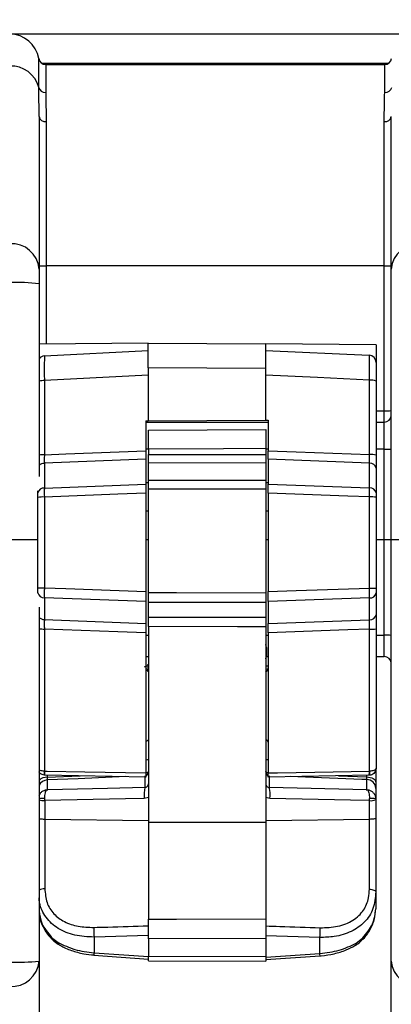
# Model space of a CAD drawing. Header units: millimetres. Extents: x 12 to 859, y 4 to 555.
# Tile 5 of 69: x 140 to 154, y 262 to 297. Entities that reach past the tile are written whole.
import ezdxf

# ---------------------------------------------------------------- set-up
doc = ezdxf.new("R2010")
doc.units = ezdxf.units.MM
doc.linetypes.add('CENTER', pattern=[10.16, 6.35, -1.27, 1.27, -1.27])
doc.layers.add('DEFAULT_1', color=7, linetype='CENTER')
doc.styles.add('SLDTEXTSTYLE2', font='TXT', dxfattribs={"width": 0.75})
doc.dimstyles.new('SLDDIMSTYLE0', dxfattribs={"dimtxt": 6.614583, "dimasz": 3.556, "dimexe": 0, "dimexo": 0.0625, "dimgap": 1.653646, "dimtad": 1, "dimdec": 0, "dimlfac": 3, "dimrnd": 1e-09, "dimzin": 12, "dimdsep": 46, "dimtxsty": 'SLDTEXTSTYLE2', "dimblk1": 'CLOSED', "dimblk2": 'CLOSED', "dimsah": 1, "dimcen": 0.09, "dimadec": 0, "dimazin": 3, "dimtfac": 1, "dimtdec": 0, "dimtofl": 0, "dimtmove": 0, "dimatfit": 3, "dimldrblk": 'CLOSED', "dimfxl": 1, "dimfrac": 2, "dimtolj": 1, "dimtzin": 12, "dimarcsym": 0})

# ---------------------------------------------------------------- blocks, each defined once
blk = doc.blocks.new('_Closed')
at = {"color": 0, "linetype": 'ByBlock', "lineweight": -2}
for p, q in [((-1, 0.166667), (0, 0)), ((-1, 0.166667), (-1, -0.166667)), ((0, 0), (-1, -0.166667)), ((0, 0), (-1, 0))]:
    blk.add_line(p, q, dxfattribs=at)
blk = doc.blocks.new('_D')
at = {"layer": 'DEFAULT_1'}
for p, q in [((196.6, 336.443), (194.588, 336.443)), ((194.588, 336.443), (194.588, 325.933)), ((213.7, 336.443), (215.712, 336.443)), ((215.712, 336.443), (215.712, 325.933)), ((194.588, 325.933), (196.6, 325.933)), ((215.712, 325.933), (213.7, 325.933)), ((117.805, 279.346), (117.805, 325.592)), ((284.344, 279.346), (284.344, 325.592)), ((117.805, 324.592), (284.344, 324.592))]:
    blk.add_line(p, q, dxfattribs=at)
at = {"layer": 'DEFAULT_1', "xscale": 3.556, "yscale": 3.556, "rotation": 180}
blk.add_blockref('_Closed', (117.805, 324.592, -2.982), dxfattribs=at)
at = {"layer": 'DEFAULT_1', "xscale": 3.556, "yscale": 3.556}
blk.add_blockref('_Closed', (284.344, 324.592, -2.982), dxfattribs=at)
at = {"layer": 'DEFAULT_1', "char_height": 6.6146, "attachment_point": 1, "style": 'SLDTEXTSTYLE2'}
for s, insert in [('500', (197.819, 346.311)), ('19.7', (196.6, 334.46))]:
    blk.add_mtext(s, dxfattribs=dict(at, insert=insert))

msp = doc.modelspace()

# ---------------------------------------------------------------- linework, layer by layer
at = {"color": 7, "linetype": 'Continuous', "lineweight": 25}
for p, q in [((154.804, 296.592), (139.988, 296.592)), ((141.032, 294.666), (141.032, 295.704)), ((153.649, 295.533), (141.142, 295.533)), ((141.283, 295.491), (141.283, 294.481)), ((141.283, 295.491), (153.509, 295.491)), ((153.509, 294.481), (153.509, 295.491)), ((141.046, 293.616), (141.046, 288.105)), ((141.3, 293.432), (141.3, 288.219)), ((153.492, 288.219), (153.492, 293.432)), ((153.746, 288.105), (153.746, 293.616)), ((141.046, 288.105), (141.046, 287.577)), ((153.492, 288.219), (141.3, 288.219)), ((153.492, 282.988), (153.492, 288.219)), ((153.746, 287.577), (153.746, 288.105)), ((141.046, 287.577), (141.046, 280.614)), ((153.746, 278.346), (153.746, 287.577)), ((144.983, 285.424), (141.046, 285.39)), ((141.244, 284.974), (144.983, 285.17)), ((144.983, 285.424), (149.216, 285.406)), ((153.196, 285.371), (149.216, 285.406)), ((149.216, 285.17), (152.954, 284.991)), ((153.196, 285.371), (153.196, 284.737)), ((144.983, 284.535), (144.983, 282.63)), ((149.216, 284.516), (149.216, 282.649)), ((141.235, 284.08), (141.235, 281.4)), ((152.963, 281.408), (152.963, 284.096)), ((153.196, 284.057), (153.196, 281.383)), ((153.492, 282.579), (153.492, 282.988)), ((144.983, 282.63), (149.216, 282.649)), ((149.216, 282.649), (149.305, 282.649)), ((149.305, 282.649), (149.305, 281.545)), ((144.894, 282.63), (144.983, 282.63)), ((144.894, 282.63), (144.894, 281.545)), ((144.894, 282.579), (149.305, 282.579)), ((144.987, 282.291), (149.22, 282.31)), ((153.196, 282.579), (153.492, 282.579)), ((153.492, 281.599), (153.492, 282.579)), ((144.987, 281.607), (144.987, 281.407)), ((149.22, 281.626), (149.22, 281.415)), ((153.492, 278.346), (153.492, 281.599)), ((144.894, 281.237), (141.235, 281.092)), ((144.894, 281.237), (144.894, 280.341)), ((152.963, 281.099), (149.305, 281.237)), ((149.305, 281.237), (149.305, 280.341)), ((141.235, 281.092), (141.235, 280.2)), ((149.22, 281.105), (144.987, 281.097)), ((144.987, 280.478), (144.987, 281.097)), ((149.22, 281.105), (149.22, 280.486)), ((152.963, 280.207), (152.963, 281.099)), ((153.196, 280.92), (153.196, 280.028)), ((141.235, 280.2), (144.894, 280.341)), ((144.987, 280.386), (144.894, 280.386)), ((144.987, 280.478), (149.22, 280.486)), ((144.987, 276.426), (144.987, 280.155)), ((149.305, 280.386), (149.22, 280.386)), ((149.22, 280.163), (149.22, 276.418)), ((149.305, 280.341), (152.963, 280.207)), ((141.004, 280.021), (141.004, 280.101)), ((141.004, 276.596), (141.004, 279.858)), ((141.235, 279.874), (141.235, 276.596)), ((144.894, 280.017), (144.894, 276.461)), ((149.305, 280.017), (149.305, 276.461)), ((152.963, 276.589), (152.963, 279.882)), ((153.196, 279.865), (153.196, 276.59)), ((144.894, 279.37), (144.987, 279.37)), ((149.22, 279.37), (149.305, 279.37)), ((139.988, 278.346), (141.004, 278.346)), ((144.894, 278.346), (144.987, 278.346)), ((149.22, 278.346), (149.305, 278.346)), ((153.196, 278.346), (153.492, 278.346)), ((153.492, 274.889), (153.492, 278.346)), ((153.492, 278.346), (153.746, 278.346)), ((153.746, 263.12), (153.746, 278.346)), ((153.746, 278.346), (154.804, 278.346)), ((141.004, 276.408), (141.004, 276.418)), ((144.894, 276.106), (141.235, 276.239)), ((141.235, 276.239), (141.235, 275.451)), ((153.196, 276.411), (153.196, 275.622)), ((141.046, 275.895), (141.046, 263.12)), ((144.894, 276.106), (144.894, 275.313)), ((149.22, 276.061), (144.987, 276.069)), ((144.987, 275.542), (144.987, 276.069)), ((149.22, 276.061), (149.22, 275.534)), ((152.963, 276.232), (149.305, 276.106)), ((149.305, 276.106), (149.305, 275.313)), ((152.963, 275.443), (152.963, 276.232)), ((144.987, 275.542), (149.22, 275.534)), ((141.235, 275.451), (144.894, 275.313)), ((144.987, 275.197), (144.987, 268.126)), ((149.22, 275.189), (149.22, 268.123)), ((149.305, 275.313), (152.963, 275.443)), ((141.235, 275.109), (141.235, 269.975)), ((144.894, 274.974), (144.894, 269.911)), ((149.305, 274.973), (149.305, 269.911)), ((152.963, 269.975), (152.963, 275.102)), ((153.196, 275.111), (153.196, 270.083)), ((144.894, 274.113), (144.987, 274.113)), ((149.242, 274.113), (149.305, 274.113)), ((153.196, 274.113), (153.492, 274.113)), ((144.982, 273.795), (144.983, 273.787)), ((144.983, 273.567), (144.983, 273.787)), ((141.235, 269.975), (141.241, 269.975)), ((152.957, 269.974), (152.963, 269.975)), ((153.187, 270.026), (153.187, 269.585)), ((141.253, 269.829), (141.235, 269.83)), ((144.894, 269.765), (141.253, 269.829)), ((152.946, 269.829), (149.305, 269.765)), ((152.963, 269.829), (152.946, 269.829)), ((144.861, 269.386), (144.862, 269.385)), ((149.345, 269.385), (149.347, 269.385)), ((152.86, 269.307), (149.347, 269.385)), ((153.187, 269.355), (153.187, 269)), ((141.252, 268.913), (141.251, 268.99)), ((141.252, 268.913), (141.252, 268.234)), ((144.987, 269.022), (144.839, 268.994)), ((149.369, 268.994), (149.22, 269.022)), ((152.955, 268.913), (152.957, 268.99)), ((152.955, 268.236), (152.955, 268.913)), ((153.187, 268.972), (153.187, 268.953)), ((153.187, 268.953), (153.187, 268.278)), ((141.252, 268.234), (141.252, 265.729)), ((144.987, 268.18), (141.252, 268.234)), ((149.22, 268.123), (144.987, 268.126)), ((144.987, 268.126), (144.987, 264.633)), ((152.955, 268.236), (149.22, 268.182)), ((149.22, 268.123), (149.22, 264.646)), ((152.955, 265.714), (152.955, 268.236)), ((153.187, 268.278), (153.187, 265.616)), ((153.187, 265.616), (153.187, 265.002)), ((141.497, 263.976), (141.737, 263.792)), ((144.987, 264.041), (143.026, 263.985)), ((143.026, 263.985), (143.026, 263.42)), ((149.22, 263.939), (144.987, 263.926)), ((144.987, 263.926), (144.987, 263.298)), ((151.172, 263.972), (149.22, 264.034)), ((149.22, 263.939), (149.22, 263.284)), ((151.172, 263.394), (151.172, 263.972)), ((152.483, 263.771), (152.72, 263.954)), ((152.441, 263.678), (152.439, 263.676)), ((141.046, 263.12), (141.046, 259.217)), ((143.021, 263.337), (143.021, 263.337)), ((143.021, 263.336), (144.987, 263.194)), ((143.026, 263.42), (144.987, 263.279)), ((144.987, 263.298), (149.22, 263.284)), ((144.987, 263.13), (149.22, 263.116)), ((149.22, 263.265), (151.172, 263.394)), ((149.22, 263.181), (151.176, 263.31)), ((153.746, 259.217), (153.746, 263.12))]:
    msp.add_line(p, q, dxfattribs=at)
at = {"color": 8, "linetype": 'Continuous', "lineweight": 25}
for p, q in [((141.3, 288.219), (141.3, 285.392)), ((153.196, 282.988), (153.492, 282.988)), ((144.987, 281.599), (144.894, 281.599)), ((149.305, 281.599), (149.22, 281.599)), ((153.492, 281.599), (153.196, 281.599)), ((144.894, 274.889), (144.987, 274.889)), ((149.22, 274.889), (149.305, 274.889)), ((153.196, 274.889), (153.492, 274.889)), ((153.492, 274.113), (153.492, 274.889)), ((144.983, 273.787), (144.837, 273.734)), ((149.23, 273.785), (149.277, 273.781)), ((149.298, 273.652), (149.216, 273.664)), ((141.341, 269.827), (141.341, 269.756)), ((141.341, 269.756), (142.529, 269.807)), ((141.341, 269.658), (141.341, 269.28)), ((144.867, 269.347), (144.867, 269.808)), ((149.341, 269.808), (149.341, 269.347)), ((151.837, 269.809), (152.865, 269.769)), ((152.865, 269.769), (152.865, 269.827)), ((152.865, 269.279), (152.865, 269.671))]:
    msp.add_line(p, q, dxfattribs=at)
at = {"color": 7, "linetype": 'Continuous', "lineweight": 25, "flags": 128}
for points in [[(149.216, 284.516), (147.1, 284.526), (144.983, 284.535)], [(144.983, 284.279), (142.876, 284.167), (141.235, 284.08)], [(152.963, 284.096), (151.088, 284.188), (149.216, 284.279)], [(149.22, 281.626), (147.696, 281.619), (144.987, 281.607)], [(141.235, 281.4), (142.015, 281.431), (144.894, 281.545)], [(144.987, 281.407), (146.003, 281.409), (149.22, 281.415)], [(149.305, 281.545), (150.317, 281.507), (152.963, 281.408)], [(149.22, 280.163), (148.204, 280.161), (144.987, 280.155)], [(144.894, 280.017), (143.882, 279.977), (141.235, 279.874)], [(152.963, 279.882), (152.184, 279.91), (149.305, 280.017)], [(141.235, 276.596), (142.015, 276.567), (144.894, 276.461)], [(149.305, 276.461), (150.317, 276.497), (152.963, 276.589)], [(144.987, 276.426), (146.003, 276.424), (149.22, 276.418)], [(149.22, 275.189), (148.204, 275.191), (144.987, 275.197)], [(144.894, 274.974), (143.882, 275.011), (141.235, 275.109)], [(152.963, 275.102), (152.184, 275.075), (149.305, 274.973)], [(141.241, 269.975), (141.341, 269.973), (142.69, 269.949), (144.894, 269.911)], [(149.305, 269.911), (149.643, 269.916), (150.993, 269.94), (152.957, 269.974)], [(152.865, 269.769), (152.928, 269.764), (152.989, 269.753), (153.045, 269.735), (153.094, 269.712), (153.133, 269.684), (153.163, 269.653), (153.181, 269.62), (153.187, 269.585)], [(144.861, 269.386), (143.508, 269.356), (141.348, 269.307)], [(144.839, 268.994), (144.164, 268.979), (141.252, 268.913)], [(152.955, 268.913), (152.281, 268.928), (149.369, 268.994)], [(152.955, 265.714), (153.001, 265.71), (153.045, 265.704), (153.085, 265.694), (153.12, 265.682), (153.149, 265.668), (153.17, 265.652), (153.183, 265.634), (153.187, 265.616)], [(144.987, 264.633), (146.003, 264.636), (149.22, 264.646)]]:
    msp.add_lwpolyline(points, dxfattribs=at)
at = {"color": 8, "linetype": 'Continuous', "lineweight": 25, "flags": 128}
for points in [[(144.987, 269.976), (144.985, 269.963), (144.978, 269.95), (144.967, 269.939), (144.952, 269.928), (144.934, 269.92), (144.913, 269.913), (144.894, 269.909)], [(149.305, 269.911), (149.295, 269.913), (149.274, 269.92), (149.256, 269.929), (149.241, 269.939), (149.23, 269.951), (149.223, 269.963), (149.22, 269.976)], [(144.168, 269.778), (142.451, 269.705), (141.341, 269.658)], [(152.865, 269.671), (152.68, 269.678), (150.65, 269.757), (150.095, 269.779)]]:
    msp.add_lwpolyline(points, dxfattribs=at)
at = {"color": 7, "linetype": 'Continuous', "lineweight": 25}
for centre, radius, start, end in [((139.988, 295.533), 1.058, 9.2818, 90), ((140.04, 294.411), 1.025, 14.3846, 92.9107), ((141.283, 295.745), 0.254, 189.2818, 270), ((153.509, 295.745), 0.254, 270, 350.7182), ((141.27, 294.727), 0.246, 194.3846, 272.9107), ((153.522, 294.727), 0.246, 267.0893, 345.6154), ((141.27, 293.658), 0.228, 190.428, 277.5584), ((153.522, 293.658), 0.228, 262.4416, 349.572), ((140.054, 288.029), 0.995, 4.4019, 93.8113), ((154.738, 288.029), 0.995, 86.1887, 175.5981), ((141.236, 290.045), 1.827, 264.0133, 271.9891), ((153.555, 290.045), 1.827, 268.0109, 275.9867), ((140.252, 280.005), 7.614, 84.0133, 91.9891), ((141.258, 284.721), 0.254, 93, 146.4427), ((152.942, 284.737), 0.254, 0, 87.25), ((153.016, 283.697), 0.403, 63.5331, 97.6033), ((153.555, 284.814), 1.827, 268.0109, 275.9867), ((153.492, 282.833), 0.254, 270, 0), ((153.555, 283.425), 1.827, 268.0109, 275.9867), ((153.017, 280.808), 0.603, 72.7593, 95.1793), ((152.98, 280.88), 0.22, 10.4797, 94.4502), ((141.219, 279.981), 0.219, 85.7422, 169.5705), ((152.98, 279.988), 0.22, 10.4797, 94.4502), ((141.181, 278.986), 0.89, 86.4969, 101.5053), ((153.017, 278.989), 0.894, 78.5023, 93.5146), ((141.181, 300.439), 23.843, 269.5742, 270.1314), ((153.018, 299.251), 22.662, 269.8607, 270.4497), ((141.219, 276.458), 0.219, 190.4295, 274.2578), ((152.98, 276.451), 0.22, 265.5498, 349.5203), ((152.98, 275.662), 0.22, 265.5498, 349.5203), ((153.018, 276.804), 1.702, 268.1477, 275.9999), ((153.555, 273.063), 1.827, 84.0133, 91.9891), ((148.48, 274.29), 0.783, 0, 18.9246), ((148.48, 274.29), 0.783, 341.0754, 0), ((153.492, 273.859), 0.254, 0, 90), ((141.693, 269.903), 0.463, 170.9861, 189.0139), ((141.655, 269.935), 0.415, 174.4863, 194.7721), ((152.523, 269.934), 0.436, 346.0164, 5.3003), ((152.481, 269.902), 0.487, 351.4219, 8.5781), ((152.861, 269.344), 0.327, 1.9498, 89.3127), ((153.008, 269.295), 0.386, 262.1542, 297.6316), ((153.01, 268.161), 0.831, 77.7249, 93.71), ((145.252, 264.216), 2.238, 176.9775, 185.9258), ((148.876, 264.212), 2.309, 354.0275, 2.7098), ((141.57, 263.955), 0.0759, 163.8891, 218.8504), ((141.839, 263.782), 0.102, 174.3899, 234.6148), ((140.252, 270.692), 7.614, 268.0109, 275.9867), ((140.054, 263.196), 0.995, 266.1887, 355.5981), ((154.738, 263.196), 0.995, 184.4019, 273.8113)]:
    msp.add_arc(centre, radius, start, end, dxfattribs=at)
at = {"color": 8, "linetype": 'Continuous', "lineweight": 25}
for centre, radius, start, end in [((141.227, 283.114), 0.965, 89.5246, 100.8387), ((141.227, 279.899), 1.501, 89.6781, 96.9275), ((141.242, 280.81), 0.281, 91.3654, 134.2194), ((141.242, 275.732), 0.281, 225.7806, 268.6346), ((141.227, 279.475), 4.366, 267.626, 270.1141), ((144.866, 269.93), 0.121, 283.4147, 358.4076), ((149.34, 269.929), 0.119, 181.0975, 252.8825), ((141.322, 269.366), 0.391, 87.203, 135.0215), ((141.352, 269.32), 0.338, 91.8433, 155.0741), ((145.938, 269.129), 1.107, 166.5901, 186.9884), ((148.272, 269.128), 1.105, 352.9947, 13.4408), ((141.233, 267.193), 1.797, 89.4367, 95.9815), ((141.235, 269.702), 0.789, 256.151, 271.2797), ((141.24, 265.359), 0.37, 88.0398, 121.5747), ((152.646, 263.933), 0.0767, 322.0495, 15.6695), ((152.38, 263.761), 0.104, 306.2146, 5.1079), ((145.209, 263.25), 2.19, 175.5359, 177.7258), ((149.25, 263.249), 1.928, 1.8433, 4.3317)]:
    msp.add_arc(centre, radius, start, end, dxfattribs=at)
at = {"color": 7, "linetype": 'Continuous', "lineweight": 25}
for centre, start_param, end_param in [((144.86, 270.399), 4.872867, 6.283185), ((149.347, 270.4), 3.141593, 4.150901)]:
    msp.add_ellipse(centre, major_axis=(0.127, 0), ratio=0.060432, start_param=start_param, end_param=end_param, dxfattribs=at)
for points, knots in [([(141.046, 293.616), (141.046, 293.679), (141.043, 294.071), (141.037, 294.394), (141.032, 294.666)], [0, 0, 0, 0, 0.16013, 1, 1, 1, 1]), ([(141.283, 294.481), (141.289, 294.214), (141.297, 293.895), (141.299, 293.496), (141.3, 293.432)], [0, 0, 0, 0, 0.839018, 1, 1, 1, 1]), ([(153.492, 293.432), (153.492, 293.496), (153.495, 293.895), (153.503, 294.214), (153.509, 294.481)], [0, 0, 0, 0, 0.160982, 1, 1, 1, 1]), ([(144.983, 284.535), (144.983, 284.651), (144.983, 284.882), (144.983, 285.165), (144.983, 285.36), (144.983, 285.421), (144.983, 285.424), (144.983, 285.424)], [0, 0, 0, 0, 0.23918, 0.47836, 0.717538, 0.956715, 1, 1, 1, 1]), ([(149.216, 285.406), (149.216, 285.394), (149.216, 285.371), (149.216, 285.188), (149.216, 284.92), (149.216, 284.675), (149.216, 284.537), (149.216, 284.516)], [0, 0, 0, 0, 0.239124, 0.478248, 0.71737, 0.956492, 1, 1, 1, 1]), ([(141.244, 284.974), (141.242, 284.962), (141.238, 284.939), (141.234, 284.756), (141.233, 284.487), (141.234, 284.241), (141.235, 284.102), (141.235, 284.08)], [0, 0, 0, 0, 0.2389288, 0.4777852, 0.7160394, 0.9539177, 1, 1, 1, 1]), ([(152.963, 284.096), (152.963, 284.212), (152.965, 284.443), (152.964, 284.727), (152.961, 284.923), (152.957, 284.987), (152.954, 284.99), (152.954, 284.991)], [0, 0, 0, 0, 0.237997, 0.475966, 0.71385, 0.952006, 1, 1, 1, 1]), ([(153.196, 284.737), (153.196, 284.728), (153.196, 284.71), (153.196, 284.572), (153.196, 284.367), (153.196, 284.181), (153.196, 284.075), (153.196, 284.057)], [0, 0, 0, 0, 0.238727, 0.477482, 0.715562, 0.953039, 1, 1, 1, 1]), ([(144.987, 281.607), (144.987, 281.691), (144.987, 281.86), (144.987, 282.074), (144.987, 282.226), (144.987, 282.286), (144.987, 282.29), (144.987, 282.291)], [0, 0, 0, 0, 0.2296036, 0.4592072, 0.6888089, 0.91841, 1, 1, 1, 1]), ([(149.22, 282.31), (149.22, 282.302), (149.22, 282.285), (149.22, 282.153), (149.22, 281.96), (149.22, 281.77), (149.22, 281.656), (149.22, 281.626)], [0, 0, 0, 0, 0.229658, 0.459316, 0.688972, 0.918627, 1, 1, 1, 1]), ([(141.235, 281.4), (141.235, 281.344), (141.233, 281.228), (141.235, 281.138), (141.235, 281.092)], [0, 0, 0, 0, 0.488166, 1, 1, 1, 1]), ([(144.894, 281.545), (144.894, 281.488), (144.894, 281.373), (144.894, 281.283), (144.894, 281.237)], [0, 0, 0, 0, 0.491956, 1, 1, 1, 1]), ([(144.987, 281.097), (144.987, 281.142), (144.987, 281.233), (144.987, 281.349), (144.987, 281.407)], [0, 0, 0, 0, 0.5, 1, 1, 1, 1]), ([(149.22, 281.415), (149.22, 281.358), (149.22, 281.242), (149.22, 281.152), (149.22, 281.105)], [0, 0, 0, 0, 0.490848, 1, 1, 1, 1]), ([(149.305, 281.237), (149.305, 281.282), (149.305, 281.372), (149.305, 281.487), (149.305, 281.545)], [0, 0, 0, 0, 0.499993, 1, 1, 1, 1]), ([(152.963, 281.099), (152.963, 281.143), (152.965, 281.233), (152.963, 281.349), (152.963, 281.408)], [0, 0, 0, 0, 0.488464, 1, 1, 1, 1]), ([(153.196, 281.383), (153.196, 281.298), (153.196, 281.125), (153.196, 280.989), (153.196, 280.92)], [0, 0, 0, 0, 0.490394, 1, 1, 1, 1]), ([(141.235, 280.2), (141.235, 280.155), (141.233, 280.067), (141.234, 279.946), (141.235, 279.882), (141.235, 279.874)], [0, 0, 0, 0, 0.469038, 0.938058, 1, 1, 1, 1]), ([(144.894, 280.341), (144.894, 280.294), (144.894, 280.199), (144.894, 280.077), (144.894, 280.017)], [0, 0, 0, 0, 0.499991, 1, 1, 1, 1]), ([(144.987, 280.155), (144.987, 280.211), (144.987, 280.324), (144.987, 280.427), (144.987, 280.473), (144.987, 280.478)], [0, 0, 0, 0, 0.472101, 0.944203, 1, 1, 1, 1]), ([(149.22, 280.486), (149.22, 280.439), (149.22, 280.344), (149.22, 280.223), (149.22, 280.163)], [0, 0, 0, 0, 0.5, 1, 1, 1, 1]), ([(149.305, 280.017), (149.305, 280.073), (149.305, 280.186), (149.305, 280.29), (149.305, 280.336), (149.305, 280.341)], [0, 0, 0, 0, 0.469159, 0.938326, 1, 1, 1, 1]), ([(152.963, 279.882), (152.963, 279.938), (152.965, 280.051), (152.964, 280.156), (152.963, 280.202), (152.963, 280.207)], [0, 0, 0, 0, 0.468981, 0.937946, 1, 1, 1, 1]), ([(141.004, 279.858), (141.004, 279.886), (141.004, 279.943), (141.004, 279.995), (141.004, 280.018), (141.004, 280.021)], [0, 0, 0, 0, 0.467545, 0.935099, 1, 1, 1, 1]), ([(153.196, 280.028), (153.196, 280.006), (153.196, 279.962), (153.196, 279.901), (153.196, 279.869), (153.196, 279.865)], [0, 0, 0, 0, 0.467634, 0.935276, 1, 1, 1, 1]), ([(141.004, 276.418), (141.004, 276.44), (141.004, 276.484), (141.004, 276.55), (141.004, 276.587), (141.004, 276.596)], [0, 0, 0, 0, 0.430525, 0.861063, 1, 1, 1, 1]), ([(141.235, 276.596), (141.235, 276.539), (141.233, 276.425), (141.234, 276.307), (141.235, 276.252), (141.235, 276.239)], [0, 0, 0, 0, 0.431925, 0.86383, 1, 1, 1, 1]), ([(152.963, 276.232), (152.963, 276.277), (152.965, 276.365), (152.964, 276.496), (152.963, 276.571), (152.963, 276.589)], [0, 0, 0, 0, 0.431871, 0.863724, 1, 1, 1, 1]), ([(153.196, 276.59), (153.196, 276.561), (153.196, 276.504), (153.196, 276.445), (153.196, 276.418), (153.196, 276.411)], [0, 0, 0, 0, 0.430608, 0.861227, 1, 1, 1, 1]), ([(144.894, 276.461), (144.894, 276.396), (144.894, 276.273), (144.894, 276.16), (144.894, 276.112), (144.894, 276.106)], [0, 0, 0, 0, 0.499429, 0.93198, 1, 1, 1, 1]), ([(144.987, 276.069), (144.987, 276.113), (144.987, 276.202), (144.987, 276.333), (144.987, 276.408), (144.987, 276.426)], [0, 0, 0, 0, 0.431521, 0.863042, 1, 1, 1, 1]), ([(149.22, 276.418), (149.22, 276.352), (149.22, 276.229), (149.22, 276.115), (149.22, 276.068), (149.22, 276.061)], [0, 0, 0, 0, 0.499437, 0.931509, 1, 1, 1, 1]), ([(149.305, 276.106), (149.305, 276.15), (149.305, 276.238), (149.305, 276.369), (149.305, 276.443), (149.305, 276.461)], [0, 0, 0, 0, 0.432022, 0.864055, 1, 1, 1, 1]), ([(144.987, 275.197), (144.987, 275.261), (144.987, 275.382), (144.987, 275.491), (144.987, 275.537), (144.987, 275.542)], [0, 0, 0, 0, 0.49957, 0.945882, 1, 1, 1, 1]), ([(149.22, 275.534), (149.22, 275.489), (149.22, 275.401), (149.22, 275.274), (149.22, 275.203), (149.22, 275.189)], [0, 0, 0, 0, 0.446026, 0.892052, 1, 1, 1, 1]), ([(153.196, 275.622), (153.196, 275.556), (153.196, 275.424), (153.196, 275.235), (153.196, 275.13), (153.196, 275.111)], [0, 0, 0, 0, 0.448324, 0.896657, 1, 1, 1, 1]), ([(141.235, 275.451), (141.235, 275.407), (141.233, 275.319), (141.234, 275.193), (141.235, 275.123), (141.235, 275.109)], [0, 0, 0, 0, 0.446345, 0.892523, 1, 1, 1, 1]), ([(144.894, 275.313), (144.894, 275.269), (144.894, 275.181), (144.894, 275.055), (144.894, 274.986), (144.894, 274.974)], [0, 0, 0, 0, 0.449783, 0.899577, 1, 1, 1, 1]), ([(149.305, 274.973), (149.305, 275.037), (149.305, 275.164), (149.305, 275.264), (149.305, 275.313)], [0, 0, 0, 0, 0.49999, 1, 1, 1, 1]), ([(152.963, 275.102), (152.963, 275.159), (152.965, 275.272), (152.964, 275.383), (152.963, 275.434), (152.963, 275.443)], [0, 0, 0, 0, 0.446614, 0.893078, 1, 1, 1, 1]), ([(144.982, 273.795), (144.978, 273.808), (144.975, 273.822), (144.971, 273.837), (144.971, 273.838)], [0, 0, 0, 0, 0.9314753, 1, 1, 1, 1]), ([(144.894, 273.727), (144.897, 273.698), (144.903, 273.649), (144.943, 273.606), (144.973, 273.59), (144.983, 273.585)], [0, 0, 0, 0, 0.491793, 0.840101, 1, 1, 1, 1]), ([(149.216, 273.564), (149.236, 273.575), (149.275, 273.598), (149.301, 273.647), (149.304, 273.685), (149.305, 273.702)], [0, 0, 0, 0, 0.350071, 0.698388, 1, 1, 1, 1]), ([(144.983, 271.093), (144.963, 271.084), (144.922, 271.065), (144.897, 271.032), (144.895, 271.01), (144.894, 271.002)], [0, 0, 0, 0, 0.386367, 0.771531, 1, 1, 1, 1]), ([(149.305, 271.022), (149.302, 271.038), (149.295, 271.068), (149.255, 271.098), (149.224, 271.11), (149.216, 271.113)], [0, 0, 0, 0, 0.432575, 0.866437, 1, 1, 1, 1]), ([(141.235, 269.83), (141.208, 269.835), (141.153, 269.846), (141.086, 269.889), (141.058, 269.929), (141.046, 269.947)], [0, 0, 0, 0, 0.356966, 0.713656, 1, 1, 1, 1]), ([(144.894, 269.911), (144.894, 269.892), (144.894, 269.855), (144.894, 269.809), (144.894, 269.777), (144.894, 269.766), (144.894, 269.766), (144.894, 269.765)], [0, 0, 0, 0, 0.234842, 0.469673, 0.704846, 0.94084, 1, 1, 1, 1]), ([(149.305, 269.765), (149.305, 269.767), (149.305, 269.771), (149.305, 269.8), (149.305, 269.843), (149.305, 269.883), (149.305, 269.906), (149.305, 269.911)], [0, 0, 0, 0, 0.236729, 0.473479, 0.709702, 0.94514, 1, 1, 1, 1]), ([(153.196, 270.083), (153.196, 270.082), (153.196, 270.076), (153.192, 270.058), (153.168, 270.03), (153.116, 270.001), (153.045, 269.981), (152.99, 269.977), (152.963, 269.975)], [0, 0, 0, 0, 0.004896, 0.117128, 0.346533, 0.567316, 0.783575, 1, 1, 1, 1]), ([(153.196, 270.083), (153.196, 270.082), (153.196, 270.068), (153.192, 270.025), (153.168, 269.958), (153.116, 269.892), (153.045, 269.844), (152.99, 269.834), (152.963, 269.829)], [0, 0, 0, 0, 0.004897, 0.117078, 0.346445, 0.567234, 0.783534, 1, 1, 1, 1]), ([(141.341, 269.756), (141.341, 269.733), (141.34, 269.691), (141.341, 269.668), (141.341, 269.658)], [0, 0, 0, 0, 0.536544, 1, 1, 1, 1]), ([(144.862, 269.385), (144.876, 269.387), (144.908, 269.392), (144.946, 269.418), (144.975, 269.457), (144.986, 269.493), (144.987, 269.516), (144.987, 269.519)], [0, 0, 0, 0, 0.1910929, 0.4235951, 0.6598969, 0.9452203, 1, 1, 1, 1]), ([(149.22, 269.519), (149.222, 269.501), (149.227, 269.465), (149.256, 269.423), (149.296, 269.393), (149.329, 269.387), (149.345, 269.385)], [0, 0, 0, 0, 0.267399, 0.551853, 0.787067, 1, 1, 1, 1]), ([(152.865, 269.671), (152.865, 269.682), (152.866, 269.705), (152.865, 269.748), (152.865, 269.769)], [0, 0, 0, 0, 0.4999916, 1, 1, 1, 1]), ([(153.187, 269.585), (153.187, 269.532), (153.187, 269.433), (153.187, 269.38), (153.187, 269.355)], [0, 0, 0, 0, 0.539547, 1, 1, 1, 1]), ([(141.046, 269.096), (141.059, 269.125), (141.089, 269.188), (141.171, 269.26), (141.264, 269.299), (141.327, 269.307), (141.353, 269.307), (141.353, 269.307)], [0, 0, 0, 0, 0.239496, 0.518915, 0.80503, 0.994608, 1, 1, 1, 1]), ([(141.251, 268.99), (141.252, 269.027), (141.253, 269.101), (141.27, 269.197), (141.295, 269.269), (141.325, 269.304), (141.345, 269.308), (141.353, 269.307), (141.353, 269.307)], [0, 0, 0, 0, 0.210458, 0.420831, 0.633625, 0.851519, 0.995893, 1, 1, 1, 1]), ([(152.854, 269.307), (152.855, 269.307), (152.863, 269.308), (152.883, 269.303), (152.912, 269.269), (152.938, 269.197), (152.955, 269.101), (152.956, 269.027), (152.957, 268.99)], [0, 0, 0, 0, 0.004107, 0.148481, 0.366375, 0.579169, 0.789542, 1, 1, 1, 1]), ([(152.854, 269.307), (152.855, 269.307), (152.881, 269.306), (152.944, 269.299), (153.037, 269.259), (153.12, 269.183), (153.176, 269.084), (153.183, 269.01), (153.187, 268.972)], [0, 0, 0, 0, 0.004107, 0.148481, 0.366375, 0.579169, 0.789542, 1, 1, 1, 1]), ([(153.187, 268.278), (153.187, 268.277), (153.187, 268.275), (153.183, 268.269), (153.164, 268.258), (153.112, 268.247), (153.04, 268.238), (152.983, 268.237), (152.955, 268.236)], [0, 0, 0, 0, 0.038057, 0.090756, 0.318075, 0.545386, 0.772693, 1, 1, 1, 1]), ([(141.252, 265.729), (141.267, 265.56), (141.297, 265.221), (141.555, 264.81), (141.949, 264.52), (142.451, 264.351), (142.828, 264.339), (143.018, 264.334)], [0, 0, 0, 0, 0.199551, 0.399542, 0.592465, 0.795635, 1, 1, 1, 1]), ([(153.187, 265.616), (153.168, 265.411), (153.13, 265), (152.807, 264.506), (152.317, 264.164), (151.747, 263.988), (151.347, 263.977), (151.172, 263.972)], [0, 0, 0, 0, 0.212274, 0.42499, 0.629813, 0.837845, 1, 1, 1, 1]), ([(151.182, 264.322), (151.396, 264.329), (151.825, 264.343), (152.379, 264.564), (152.764, 264.926), (152.935, 265.337), (152.95, 265.61), (152.955, 265.714)], [0, 0, 0, 0, 0.230377, 0.461172, 0.679992, 0.878579, 1, 1, 1, 1]), ([(152.704, 263.886), (152.715, 263.897), (152.832, 264.009), (152.999, 264.259), (153.16, 264.629), (153.176, 264.882), (153.183, 265.002)], [0, 0, 0, 0, 0.034374, 0.366047, 0.699509, 1, 1, 1, 1]), ([(152.72, 263.954), (152.856, 264.119), (153.124, 264.445), (153.166, 264.818), (153.187, 265.002)], [0, 0, 0, 0, 0.504237, 1, 1, 1, 1]), ([(141.046, 264.844), (141.054, 264.77), (141.078, 264.569), (141.235, 264.258), (141.388, 264.015), (141.506, 263.915), (141.514, 263.909)], [0, 0, 0, 0, 0.2176736, 0.5933697, 0.974264, 1, 1, 1, 1]), ([(144.987, 263.926), (144.987, 263.972), (144.987, 264.064), (144.987, 264.236), (144.987, 264.407), (144.987, 264.543), (144.987, 264.609), (144.987, 264.633)], [0, 0, 0, 0, 0.21891, 0.43782, 0.656728, 0.875635, 1, 1, 1, 1]), ([(149.22, 264.646), (149.22, 264.603), (149.22, 264.516), (149.22, 264.347), (149.22, 264.174), (149.22, 264.034), (149.22, 263.964), (149.22, 263.939)], [0, 0, 0, 0, 0.218922, 0.437845, 0.656768, 0.875694, 1, 1, 1, 1]), ([(143.018, 264.334), (143.186, 264.339), (143.843, 264.359), (144.499, 264.379), (144.987, 264.393)], [0, 0, 0, 0, 0.256668, 1, 1, 1, 1]), ([(149.22, 264.387), (149.389, 264.381), (150.043, 264.359), (150.697, 264.338), (151.182, 264.322)], [0, 0, 0, 0, 0.257776, 1, 1, 1, 1]), ([(141.513, 263.91), (141.537, 263.884), (141.616, 263.799), (141.714, 263.745), (141.783, 263.707)], [0, 0, 0, 0, 0.305647, 1, 1, 1, 1]), ([(141.737, 263.792), (141.93, 263.698), (142.315, 263.508), (142.79, 263.449), (143.026, 263.42)], [0, 0, 0, 0, 0.500765, 1, 1, 1, 1]), ([(152.44, 263.68), (152.474, 263.7), (152.572, 263.754), (152.65, 263.839), (152.7, 263.893)], [0, 0, 0, 0, 0.358963, 1, 1, 1, 1]), ([(141.78, 263.701), (141.792, 263.693), (141.919, 263.614), (142.207, 263.496), (142.618, 263.377), (142.899, 263.353), (143.022, 263.342)], [0, 0, 0, 0, 0.034062, 0.379039, 0.728135, 1, 1, 1, 1]), ([(151.172, 263.394), (151.41, 263.422), (151.893, 263.48), (152.285, 263.673), (152.483, 263.771)], [0, 0, 0, 0, 0.492822, 1, 1, 1, 1]), ([(151.176, 263.312), (151.192, 263.313), (151.363, 263.319), (151.689, 263.378), (152.106, 263.5), (152.333, 263.625), (152.436, 263.681)], [0, 0, 0, 0, 0.033441, 0.373433, 0.716018, 1, 1, 1, 1]), ([(144.987, 263.131), (144.987, 263.136), (144.987, 263.146), (144.987, 263.217), (144.987, 263.278), (144.987, 263.298)], [0, 0, 0, 0, 0.3906447, 0.793221, 1, 1, 1, 1]), ([(149.22, 263.284), (149.22, 263.246), (149.22, 263.17), (149.22, 263.118), (149.22, 263.122), (149.22, 263.124)], [0, 0, 0, 0, 0.402928, 0.805855, 1, 1, 1, 1])]:
    msp.add_open_spline(points, degree=3, knots=knots, dxfattribs=at)
at = {"color": 8, "linetype": 'Continuous', "lineweight": 25}
for points, knots in [([(141.235, 269.975), (141.208, 269.977), (141.153, 269.982), (141.086, 270), (141.058, 270.017), (141.046, 270.025)], [0, 0, 0, 0, 0.356908, 0.713537, 1, 1, 1, 1]), ([(141.252, 268.234), (141.224, 268.235), (141.167, 268.237), (141.098, 268.245), (141.055, 268.253), (141.047, 268.258), (141.046, 268.258)], [0, 0, 0, 0, 0.323539, 0.647078, 0.970623, 1, 1, 1, 1]), ([(143.026, 263.985), (142.792, 263.996), (142.322, 264.019), (141.712, 264.269), (141.275, 264.674), (141.072, 265.082), (141.051, 265.342), (141.046, 265.404)], [0, 0, 0, 0, 0.23661, 0.473354, 0.706067, 0.930686, 1, 1, 1, 1]), ([(141.046, 264.92), (141.065, 264.772), (141.107, 264.436), (141.357, 264.142), (141.497, 263.976)], [0, 0, 0, 0, 0.438702, 1, 1, 1, 1])]:
    msp.add_open_spline(points, degree=3, knots=knots, dxfattribs=at)

# ---------------------------------------------------------------- dimensions: what is measured, and where the dimension line sits
at = {"layer": 'DEFAULT_1'}
dim = msp.add_linear_dim(base=(284.344, 324.592), p1=(117.805, 278.346), p2=(284.344, 278.346), dimstyle='SLDDIMSTYLE0', dxfattribs=at)
dim.commit()
dim.dimension.update_dxf_attribs({"geometry": '_D', "text_midpoint": (205.15, 324.592), "dimtype": 160})

doc.saveas('drawing.dxf')
